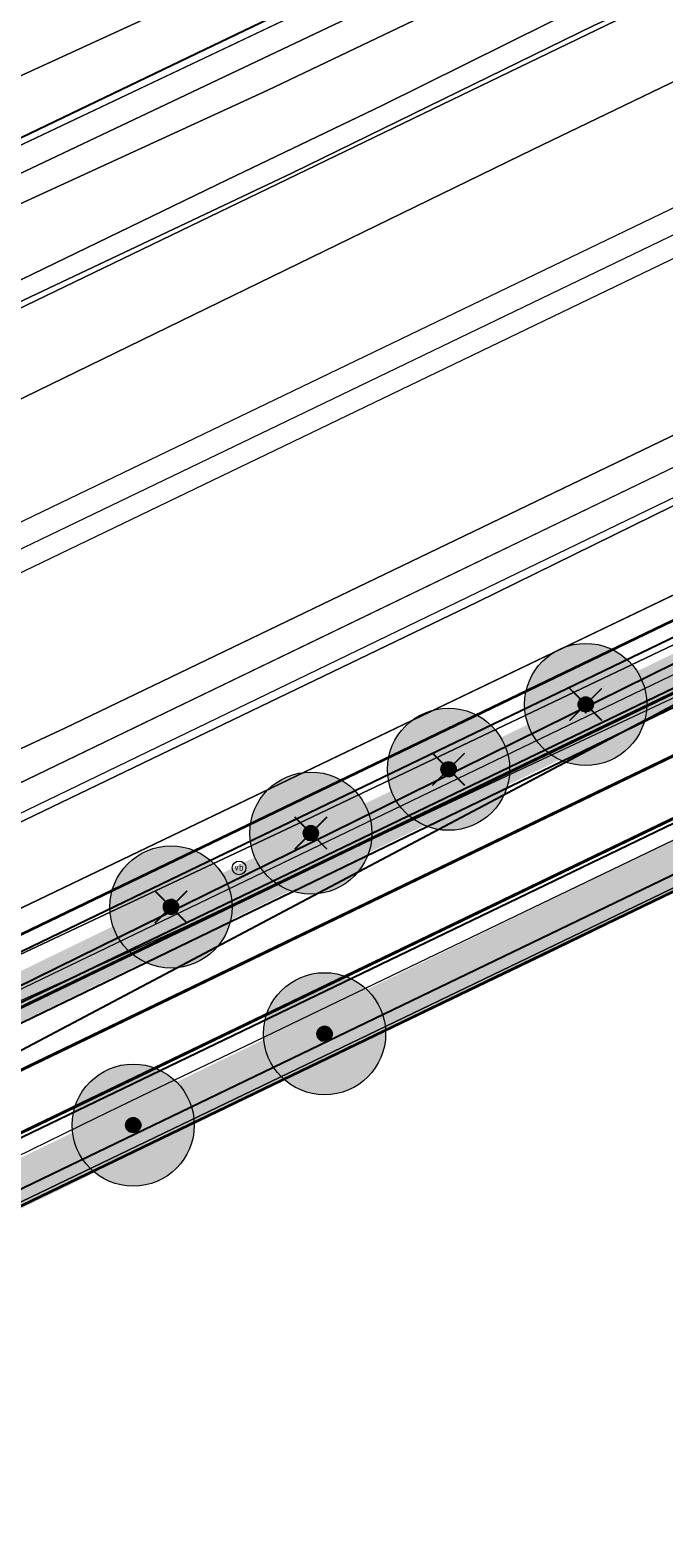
# Model space of a CAD drawing. Header units: metres. Extents: x 163628 to 167855, y 402678 to 405435.
# Tile 188 of 256: x 164837 to 164858, y 403569 to 403618. Entities that reach past the tile are written whole.
import ezdxf
from ezdxf.enums import TextEntityAlignment as Align

# ---------------------------------------------------------------- set-up
doc = ezdxf.new("R2010")
doc.units = ezdxf.units.M
doc.linetypes.add('X-CA190022.004-UO-DWM_Snelfietsroute$0$1-2', pattern=[3, 0, -2, 1])
doc.layers.get('0').update_dxf_attribs({"lineweight": 25})
for name, color, linetype, lineweight in [('X-CA190022.004-UO-BGT_Ondergrond$0$GE_251_SPRTrein_as_Lijn_GEM', 253, 'Continuous', 9), ('X-CA190022.004-UO-BGT_Ondergrond$0$GE_261_OSHHek_Lijn_GEM', 253, 'X-CA190022.004-UO-BGT_Ondergrond$0$Hekwerk', 9), ('X-CA190022.004-UO-BGT_Ondergrond$0$GE_314_WGDRijbaanLokaleweg_Vlak_GEM', 253, 'Continuous', 9), ('X-CA190022.004-UO-BGT_Ondergrond$0$GE_316_WGDFietspad_Vlak_GEM', 253, 'Continuous', 9), ('X-CA190022.004-UO-BGT_Ondergrond$0$GE_367_OWGBerm_groenvoorziening_grasenk_GEM', 253, 'Continuous', 9), ('X-CA190022.004-UO-BGT_Ondergrond$0$GE_476_BTDGraslandagrarisch_Vlak_GEM', 253, 'Continuous', 9), ('X-CA190022.004-UO-BGT_Ondergrond$0$GE_479_BTDGroenvoorziening_grasenkruida_GEM', 253, 'Continuous', 9), ('X-CA190022.004-UO-BGT_Ondergrond$0$GE_504_WTDWaterloop_sloot_Vlak_GEM', 253, 'Continuous', 9), ('X-CA190022.004-UO-BGT_Ondergrond$0$GE_523_WTDGreppel_drogesloot_Vlak_GEM', 253, 'Continuous', 9), ('X-CA190022.004-UO-BGT_Ondergrond$0$GE_541_OWTOever_slootkant_Vlak_GEM', 253, 'Continuous', 9), ('X-CA190022.004-UO-BGT_Ondergrond$0$GE_814_BRDVerkeersbord_Punt_GEM', 253, 'Continuous', 9), ('X-CA190022.004-UO-DWM_Beplanting$0$B-WE-GR-BOOM-S AFKOMSTIG UIT BGT', 252, 'Continuous', 0), ('X-CA190022.004-UO-DWM_Snelfietsroute$0$B-WE-VH-KANTVERHARDING-G', 125, 'Continuous', 25), ('X-CA190022.004-UO-DWM_Snelfietsroute$0$N-WE-GW-BERM-G', 125, 'Continuous', 25), ('X-CA190022.004-UO-DWM_Snelfietsroute$0$N-WE-VH-KANTVERHARDING-G', 125, 'Continuous', 25), ('X-CA190022.004-UO-DWM_Snelfietsroute$0$N-WE-VW-MARKERING_LANGS_STREEP_12-G', 7, 'X-CA190022.004-UO-DWM_Snelfietsroute$0$1-2', 35), ('X-CA190022.004-UO-DWM_Snelfietsroute$0$N-WE-VW-MARKERING_LANGS_STREEP_DOORGETROKKEN_010-G', 125, 'Continuous', 25), ('X-CA190022.004-UO-GZM_Werkgrens_v0.1$0$N-WE-KG-GRENS_SYSTEEMGRENS-G', 7, 'X-CA190022.004-UO-GZM_Werkgrens_v0.1$0$KG-OG', 35), ('X-CA190022.004-UO-KAD_Percelen$0$B-WE-KG-GRENS_PERCEEL-GV', 150, 'Continuous', 9), ('X-CA190022.004-UO-WHM_Riolering gemeente - drukleidingen_v0.1$0$Riool_onder_druk_asbestcement_leidingen_450_hgml', 214, 'X-CA190022.004-UO-WHM_Riolering gemeente - drukleidingen_v0.1$0$1-200 PERSLEIDING', 25), ('X-CA190022.004-UO-WHM_Riolering gemeente - drukleidingen_v0.1$0$Riool_onder_druk_pvc_leidingen_400_hgml', 214, 'X-CA190022.004-UO-WHM_Riolering gemeente - drukleidingen_v0.1$0$1-200 PERSLEIDING', 25)]:
    doc.layers.add(name, color=color, linetype=linetype, lineweight=lineweight)
for name, color, linetype in [('X-CA190022.004-UO-DWM_Beplanting$0$B-WE-GR-BOOM-S AFKOMSTIG UIT BOMENBESTAND GEMEENTE', 252, 'Continuous'), ('X-CA190022.004-UO-DWM_Beplanting$0$N-GV-GR-GRAS-A-200', 7, 'Continuous'), ('X-CA190022.004-UO-DWM_Beplanting$0$V-WE-GR-BOOM-S', 1, 'Continuous')]:
    doc.layers.add(name, color=color, linetype=linetype)
for name, color, linetype, lineweight, transparency in [('X-CA190022.004-UO-KL_Wenstracé_v0.3$0$N-WE-KL-TRACE_WENSTRACE-G 1.5m', 24, 'Continuous', 35, 0.6), ('X-CA190022.004-UO-KLIC$0$B-OI-KL-DATA_KPN_0000546663_VECT_19O042616-G', 42, 'X-CA190022.004-UO-KLIC$0$1-200 TELEFONIE-KPN', 0, 0.25), ('X-CA190022.004-UO-KLIC$0$B-OI-KL-DATA_ZIGGO BV_0000546674_VECT_19O042616-G', 42, 'X-CA190022.004-UO-KLIC$0$1-200 ZIGGO', 0, 0.25), ('X-CA190022.004-UO-KLIC$0$B-WE-KL-ET_LS-G', 42, 'X-CA190022.004-UO-KLIC$0$1-200 LAAGSPANNING', 0, 0.25), ('X-CA190022.004-UO-KLIC$0$B-WE-KL-ET_LS_DUCT-G', 42, 'X-CA190022.004-UO-KLIC$0$1-200 LAAGSPANNING', 0, 0.25), ('X-CA190022.004-UO-KLIC$0$B-WE-KL-ET_LS_KABELBED-G', 42, 'X-CA190022.004-UO-KLIC$0$1-200 LAAGSPANNING', 0, 0.25), ('X-CA190022.004-UO-KLIC$0$B-WE-KL-ET_MS-G', 42, 'X-CA190022.004-UO-KLIC$0$1-200 MIDDENSPANNING', 0, 0.25), ('X-CA190022.004-UO-KLIC$0$V-WE-KL-ET_LS-G', 42, 'X-CA190022.004-UO-KLIC$0$1-200 LAAGSPANNING', 0, 0.25), ('X-CA190022.004-UO-KLIC$0$V-WE-KL-ET_LS_KABELBED-G', 42, 'X-CA190022.004-UO-KLIC$0$1-200 LAAGSPANNING', 0, 0.25)]:
    doc.layers.add(name, color=color, linetype=linetype, lineweight=lineweight, transparency=transparency)
doc.styles.add('X-CA190022.004-UO-BGT_Ondergrond$0$NLCS-ISO', font='NLCS-ISO.ttf')
doc.styles.add('X-CA190022.004-UO-KLIC$0$NLCS-ISO', font='NLCS-ISO.ttf')
doc.styles.add('X-CA190022.004-UO-WHM_Riolering gemeente - drukleidingen_v0.1$0$NLCS-ISO', font='NLCS-ISO.ttf')
doc.linetypes.add('X-CA190022.004-UO-BGT_Ondergrond$0$Hekwerk', pattern='A,5,-1.5,[2,dgnlstyle-Veghel.shx,S=0.007937,R=0,X=0,Y=0],-1.5', length=8)
doc.linetypes.add('X-CA190022.004-UO-GZM_Werkgrens_v0.1$0$KG-OG', pattern='A,5.5,-1.5,[2,NLCS.SHX,S=0.5,R=0,X=0,Y=0],-1.5', length=8.5)
doc.linetypes.add('X-CA190022.004-UO-KLIC$0$1-200 LAAGSPANNING', pattern='A,1.5,-0.6,["LS",X-CA190022.004-UO-KLIC$0$NLCS-ISO,S=0.24,R=0,X=-0.45,Y=-0.12],-0.05', length=2.15)
doc.linetypes.add('X-CA190022.004-UO-KLIC$0$1-200 MIDDENSPANNING', pattern='A,1.5,-0.6,["MS",X-CA190022.004-UO-KLIC$0$NLCS-ISO,S=0.24,R=0,X=-0.5,Y=-0.12],-0.05', length=2.15)
doc.linetypes.add('X-CA190022.004-UO-KLIC$0$1-200 TELEFONIE-KPN', pattern='A,1.5,-0.6,["KPN",X-CA190022.004-UO-KLIC$0$NLCS-ISO,S=0.24,R=0,X=-0.5,Y=-0.12],-0.3', length=2.4)
doc.linetypes.add('X-CA190022.004-UO-KLIC$0$1-200 ZIGGO', pattern='A,1.5,-0.6,["ZIGGO",X-CA190022.004-UO-KLIC$0$NLCS-ISO,S=0.24,R=0,X=-0.5,Y=-0.12],-0.5', length=2.6)
doc.linetypes.add('X-CA190022.004-UO-WHM_Riolering gemeente - drukleidingen_v0.1$0$1-200 PERSLEIDING', pattern='A,1.5,-0.6,["PERS",X-CA190022.004-UO-WHM_Riolering gemeente - drukleidingen_v0.1$0$NLCS-ISO,S=0.24,R=0,X=-0.5,Y=-0.12],-0.65', length=2.75)

# ---------------------------------------------------------------- blocks, each defined once
blk = doc.blocks.new('X-CA190022.004-UO-BGT_Ondergrond$0$SIE-WEG_PAAL_VERKEERSBORD-SO')
at = {"linetype": 'ByBlock', "lineweight": 18}
blk.add_circle((0, 0), 1.5, dxfattribs=at)
at = {"linetype": 'ByBlock', "lineweight": 18, "style": 'X-CA190022.004-UO-BGT_Ondergrond$0$NLCS-ISO'}
blk.add_text('vb', height=1.5, dxfattribs=at).set_placement((0, 0.13), align=Align.MIDDLE_CENTER)
blk = doc.blocks.new('X-CA190022.004-UO-BGT_Ondergrond$0$IMGEOVerkeersbord')
at = {"xscale": 5, "yscale": 5, "zscale": 5}
blk.add_blockref('X-CA190022.004-UO-BGT_Ondergrond$0$SIE-WEG_PAAL_VERKEERSBORD-SO', (0, 0), dxfattribs=at)
blk = doc.blocks.new('X-CA190022.004-UO-DWM_Beplanting$0$SGR-BOOM_01-SO')
at = {"linetype": 'ByBlock', "lineweight": 18}
h = blk.add_hatch(color=0, dxfattribs=at)
h.dxf.hatch_style = 1
edge = h.paths.add_edge_path()
edge.add_arc((0, 0), 0.25, 0, 360)
at = {"color": 0, "linetype": 'ByBlock', "lineweight": 18}
for radius in [2, 0.25]:
    blk.add_circle((0, 0), radius, dxfattribs=at)
blk = doc.blocks.new('X-CA190022.004-UO-DWM_Beplanting$0$IMGEOBoom')
at = {"transparency": 33554457}
h = blk.add_hatch(color=256, dxfattribs=at)
h.dxf.hatch_style = 1
edge = h.paths.add_edge_path()
edge.add_arc((0, 0), 100, 0, 360)
edge = h.paths.add_edge_path(flags=17)
edge.add_arc((0, 0), 12.5, 0, 360)
h = blk.add_hatch()
h.set_pattern_fill('ANGLE', color=256)
h.set_pattern_definition([(0, (0, 0), (0, 6.985), [5.08, -1.905]), (90, (0, 0), (-6.985, 4e-16), [5.08, -1.905])])
edge = h.paths.add_edge_path(flags=17)
edge.add_arc((0, 0), 12.5, 0, 360)
at = {"layer": 'X-CA190022.004-UO-DWM_Beplanting$0$N-GV-GR-GRAS-A-200'}
h = blk.add_hatch(color=256, dxfattribs=at)
h.dxf.hatch_style = 1
edge = h.paths.add_edge_path(flags=17)
edge.add_arc((0, 0), 12.5, 0, 360)
at = {"xscale": 50, "yscale": 50, "zscale": 50}
blk.add_blockref('X-CA190022.004-UO-DWM_Beplanting$0$SGR-BOOM_01-SO', (0, 0), dxfattribs=at)
blk = doc.blocks.new('X-CA190022.004-UO-DWM_Beplanting$0$Te verwijderen boom')
at = {"ltscale": 0.1, "const_width": 0.05, "flags": 128}
for points in [[(-0.53, 0.53), (0.53, -0.53)], [(0.53, 0.53), (-0.53, -0.53)]]:
    blk.add_lwpolyline(points, dxfattribs=at)

msp = doc.modelspace()

# ---------------------------------------------------------------- linework, layer by layer
at = {"layer": 'X-CA190022.004-UO-BGT_Ondergrond$0$GE_251_SPRTrein_as_Lijn_GEM'}
for p, q in [((164789.729, 403579.594), (164922.317, 403643.446)), ((164790.556, 403578.319), (164922.966, 403642.107)), ((164845.068, 403605.352), (164908.013, 403635.73)), ((164773.462, 403570.933), (164845.068, 403605.352))]:
    msp.add_line(p, q, dxfattribs=at)
at = {"layer": 'X-CA190022.004-UO-BGT_Ondergrond$0$GE_261_OSHHek_Lijn_GEM'}
for p, q in [((164853.84, 403588.034), (164894.042, 403607.59)), ((164832.047, 403577.565), (164853.84, 403588.034))]:
    msp.add_line(p, q, dxfattribs=at)
at = {"layer": 'X-CA190022.004-UO-BGT_Ondergrond$0$GE_314_WGDRijbaanLokaleweg_Vlak_GEM', "flags": 128}
msp.add_lwpolyline([(164905.02, 403646.658), (164868.202, 403628.593), (164829.801, 403610.369), (164812.91, 403602.75), (164798.401, 403595.872), (164793.37, 403592.503), (164789.337, 403588.407), (164786.957, 403582.448), (164786.029, 403583.287), (164786.349, 403583.527), (164781.352, 403590.22), (164785.051, 403590.471), (164788.258, 403591.868), (164795.615, 403597.535), (164811.64, 403605.34), (164842.331, 403619.417), (164867.701, 403631.561), (164885.09, 403640.342), (164903.043, 403649.339), (164905.02, 403646.658)], dxfattribs=at)
at = {"layer": 'X-CA190022.004-UO-BGT_Ondergrond$0$GE_316_WGDFietspad_Vlak_GEM', "flags": 128}
for points in [[(164816.029, 403574.659), (164818.92, 403577.18), (164889.73, 403611.47), (164928.718, 403630.232), (165052.461, 403689.781), (165053.915, 403686.762)], [(165053.915, 403686.762), (164930.224, 403627.122), (164897.083, 403611.142), (164822.788, 403575.32)]]:
    msp.add_lwpolyline(points, dxfattribs=at)
at = {"layer": 'X-CA190022.004-UO-BGT_Ondergrond$0$GE_367_OWGBerm_groenvoorziening_grasenk_GEM', "flags": 128}
for points in [[(165184.537, 403753.109), (165183.831, 403752.85), (165132.711, 403728.4), (165052.461, 403689.781), (164928.718, 403630.232), (164889.73, 403611.47), (164818.92, 403577.18), (164816.029, 403574.659)], [(164809.528, 403560.51), (164806.021, 403557.782), (164804.732, 403557.966), (164803.063, 403560.189), (164802.426, 403561.037), (164802.303, 403561.201), (164794.593, 403571.459), (164796.779, 403572.731), (164801.128, 403568.949), (164807.319, 403571.87), (164807.843, 403570.785), (164810.586, 403572.108), (164810.297, 403572.708), (164815.446, 403575.376), (164818.198, 403577.726), (164824.741, 403582.424), (164845.508, 403592.191), (164892.802, 403614.747), (164932.953, 403634.789), (165023.639, 403678.975)], [(164867.701, 403631.561), (164842.331, 403619.417), (164811.64, 403605.34), (164795.615, 403597.535), (164788.258, 403591.868), (164784.549, 403594.476), (164790.984, 403596.542), (164796.144, 403599.53), (164808.177, 403605.646), (164817.592, 403609.652), (164826.338, 403613.893), (164844.829, 403623.157), (164869.283, 403635.778)], [(164872.249, 403629.472), (164844.728, 403616.333), (164820.707, 403605.295), (164798.273, 403595.036), (164796.649, 403593.785), (164795.736, 403592.477), (164789.337, 403588.407), (164793.37, 403592.503), (164798.401, 403595.872), (164812.91, 403602.75), (164829.801, 403610.369), (164868.202, 403628.593)], [(164822.788, 403575.32), (164897.083, 403611.142), (164898.003, 403609.583), (164894.042, 403607.59)], [(164894.042, 403607.59), (164853.84, 403588.034), (164832.047, 403577.565), (164822.431, 403572.962), (164815.7, 403561.975), (164812.075, 403556.422), (164811.274, 403557.307), (164812.565, 403559.008), (164814.07, 403562.025), (164814.789, 403563.951), (164815.79, 403566.84), (164816.034, 403567.544), (164816.352, 403568.462)]]:
    msp.add_lwpolyline(points, dxfattribs=at)
at = {"layer": 'X-CA190022.004-UO-BGT_Ondergrond$0$GE_476_BTDGraslandagrarisch_Vlak_GEM', "flags": 128}
msp.add_lwpolyline([(164815.7, 403561.975), (164822.431, 403572.962), (164832.047, 403577.565), (164853.84, 403588.034), (164894.042, 403607.59), (164898.003, 403609.583), (164926.203, 403570.84), (164927.892, 403568.525)], dxfattribs=at)
at = {"layer": 'X-CA190022.004-UO-BGT_Ondergrond$0$GE_479_BTDGroenvoorziening_grasenkruida_GEM', "flags": 128}
msp.add_lwpolyline([(164915.337, 403630.919), (164851.58, 403599.55), (164808.057, 403578.591), (164801.04, 403575.389), (164799.727, 403574.446), (164796.779, 403572.731), (164794.593, 403571.459), (164792.33, 403574.47), (164790.537, 403577.132), (164788.471, 403580.201), (164786.957, 403582.448), (164789.337, 403588.407), (164795.736, 403592.477), (164795.749, 403590.857), (164796.403, 403590.09), (164797.584, 403589.377), (164799.057, 403589.045), (164800.769, 403589.314), (164803.866, 403590.234), (164853.405, 403614.379), (164881.309, 403627.845)], dxfattribs=at)
at = {"layer": 'X-CA190022.004-UO-BGT_Ondergrond$0$GE_504_WTDWaterloop_sloot_Vlak_GEM', "flags": 128}
for points in [[(164872.623, 403626.336), (164855.4, 403618.448), (164845.54, 403613.615), (164831.834, 403607.136), (164819.075, 403600.582), (164809.051, 403595.786), (164803.021, 403593.069)], [(164799.86, 403592.995), (164807.631, 403596.291), (164814.134, 403599.296), (164827.134, 403605.631), (164833.139, 403608.426), (164843.402, 403613.393), (164848.475, 403615.829), (164858.005, 403620.565)]]:
    msp.add_lwpolyline(points, dxfattribs=at)
at = {"layer": 'X-CA190022.004-UO-BGT_Ondergrond$0$GE_523_WTDGreppel_drogesloot_Vlak_GEM', "flags": 128}
msp.add_lwpolyline([(165023.639, 403678.975), (164932.953, 403634.789), (164892.802, 403614.747), (164845.508, 403592.191), (164824.741, 403582.424), (164809.926, 403575.456), (164803.417, 403572.255), (164800.975, 403571.585), (164800.084, 403571.751), (164799.575, 403572.244), (164799.396, 403573.282), (164799.727, 403574.446), (164801.04, 403575.389), (164808.057, 403578.591), (164851.58, 403599.55), (164915.337, 403630.919), (164926.155, 403635.523), (164928.788, 403636.728), (164947.527, 403646.174)], dxfattribs=at)
at = {"layer": 'X-CA190022.004-UO-BGT_Ondergrond$0$GE_541_OWTOever_slootkant_Vlak_GEM', "flags": 128}
for points in [[(164940.87, 403656.027), (164919.981, 403646.242), (164918.504, 403645.499), (164910.616, 403641.89), (164881.309, 403627.845), (164853.405, 403614.379), (164803.866, 403590.234), (164800.769, 403589.314), (164799.057, 403589.045), (164797.584, 403589.377), (164796.403, 403590.09), (164795.749, 403590.857), (164795.736, 403592.477), (164796.649, 403593.785), (164798.273, 403595.036), (164820.707, 403605.295), (164844.728, 403616.333), (164872.249, 403629.472), (164906.751, 403646.269), (164924.828, 403654.961), (164970.544, 403677.232)], [(164803.021, 403593.069), (164809.051, 403595.786), (164819.075, 403600.582), (164831.834, 403607.136), (164845.54, 403613.615), (164855.4, 403618.448), (164872.623, 403626.336)], [(164858.005, 403620.565), (164848.475, 403615.829), (164843.402, 403613.393), (164833.139, 403608.426), (164827.134, 403605.631), (164814.134, 403599.296), (164807.631, 403596.291), (164799.86, 403592.995)]]:
    msp.add_lwpolyline(points, dxfattribs=at)
at = {"layer": 'X-CA190022.004-UO-DWM_Snelfietsroute$0$B-WE-VH-KANTVERHARDING-G', "flags": 128}
for points in [[(164822.317, 403578.825), (164825.13, 403580.187), (164889.73, 403611.47), (164928.718, 403630.232), (165052.461, 403689.781), (165132.711, 403728.4), (165164.017, 403743.373)], [(165165.498, 403740.315), (165122.291, 403719.73), (165053.915, 403686.762), (164930.224, 403627.122), (164897.083, 403611.142), (164823.78, 403575.798)]]:
    msp.add_lwpolyline(points, dxfattribs=at)
at = {"layer": 'X-CA190022.004-UO-DWM_Snelfietsroute$0$N-WE-GW-BERM-G', "flags": 128}
for points in [[(164803.319, 403564.007), (164805.339, 403565.519, 0.087199), (164810.434, 403570.944, -0.136189), (164821.894, 403580.995), (164894.694, 403616.096), (164927.835, 403632.076), (165051.526, 403691.716), (165119.914, 403724.69), (165177.266, 403752.014, -0.027628), (165180.178, 403753.209), (165185.509, 403754.477)], [(164807.522, 403558.409), (164809.535, 403559.916, 0.087199), (164816.289, 403567.107, -0.136189), (164824.934, 403574.689), (164897.734, 403609.791), (164930.876, 403625.771), (165054.566, 403685.411), (165122.939, 403718.377), (165180.277, 403745.695, -0.027628), (165182.474, 403746.596), (165187.245, 403749.496)]]:
    msp.add_lwpolyline(points, format="xyb", dxfattribs=at)
at = {"layer": 'X-CA190022.004-UO-DWM_Snelfietsroute$0$N-WE-VH-KANTVERHARDING-G', "flags": 128}
msp.add_lwpolyline([(164809.216, 403566.982, 0.043517), (164811.688, 403570.122, -0.136189), (164822.545, 403579.644), (164895.346, 403614.745), (164928.487, 403630.725), (165052.178, 403690.365), (165120.562, 403723.337), (165177.912, 403750.66, -0.027628), (165180.67, 403751.792), (165185.737, 403753.551)], format="xyb", dxfattribs=at)
at = {"layer": 'X-CA190022.004-UO-DWM_Snelfietsroute$0$N-WE-VW-MARKERING_LANGS_STREEP_12-G', "linetype": 'X-CA190022.004-UO-DWM_Snelfietsroute$0$1-2', "const_width": 0.1, "flags": 128}
msp.add_lwpolyline([(164831.945, 403581.956), (164896.214, 403612.944), (164929.355, 403628.924), (165053.046, 403688.564), (165121.427, 403721.534), (165178.772, 403748.854, -0.027628), (165181.326, 403749.902), (165186.393, 403751.662)], format="xyb", dxfattribs=at)
at = {"layer": 'X-CA190022.004-UO-DWM_Snelfietsroute$0$N-WE-VW-MARKERING_LANGS_STREEP_DOORGETROKKEN_010-G', "const_width": 0.1, "flags": 128}
for points in [[(164809.326, 403566.88, 0.043517), (164811.814, 403570.04, -0.136189), (164822.61, 403579.508), (164895.411, 403614.61), (164928.552, 403630.59), (165052.243, 403690.23), (165120.627, 403723.202), (165177.976, 403750.525, -0.027628), (165180.719, 403751.65), (165185.787, 403753.409)], [(164812.023, 403564.347, 0.043517), (164814.909, 403568.012, -0.136189), (164824.217, 403576.176), (164897.018, 403611.277), (164930.159, 403627.257), (165053.85, 403686.897), (165122.226, 403719.865), (165179.567, 403747.184, -0.027628), (165181.933, 403748.155), (165187, 403749.914)]]:
    msp.add_lwpolyline(points, format="xyb", dxfattribs=at)
at = {"layer": 'X-CA190022.004-UO-GZM_Werkgrens_v0.1$0$N-WE-KG-GRENS_SYSTEEMGRENS-G', "ltscale": 0.2, "flags": 128}
msp.add_lwpolyline([(164202.447, 403276.261, -0.007014), (164204.684, 403278.194), (164207.732, 403280.631), (164216.351, 403287.471), (164219.004, 403289.434), (164219.375, 403289.729), (164237.184, 403303.185), (164244.587, 403308.605), (164248.73, 403311.638), (164253.977, 403315.367), (164261.175, 403320.48), (164269.682, 403326.324), (164277.478, 403331.538), (164300.139, 403346.153), (164322.964, 403359.926), (164334.073, 403366.292), (164351.665, 403375.797), (164373.742, 403387.55), (164399.95, 403400.464), (164429.28, 403414.743), (164430.124, 403415.141), (164430.948, 403415.506), (164431.777, 403415.846), (164432.615, 403416.161), (164433.462, 403416.453), (164434.316, 403416.72), (164435.176, 403416.962), (164436.043, 403417.179), (164436.306, 403417.259, -0.099821), (164451.982, 403417.179, 0.131087), (164471.53, 403420.948), (164482.533, 403426.243), (164490.693, 403418.8), (164492.586, 403419.707), (164495.404, 403416.53, -0.0101), (164498.074, 403413.536), (164499.385, 403412.005), (164502.276, 403408.653), (164509.274, 403412.948), (164511.768, 403416.461), (164509.186, 403420.201, -0.175036), (164509.321, 403422.135, -0.180129), (164510.517, 403423.431), (164518.825, 403427.315), (164545.03, 403439.927), (164571.695, 403452.754), (164577.955, 403456.064), (164591.472, 403464.142), (164595.446, 403466.159), (164599.431, 403468.182), (164600.854, 403468.863), (164605.94, 403471.242), (164622.016, 403477.758), (164627.273, 403479.889), (164631.947, 403481.905), (164633.267, 403482.539, 0.084778), (164642.609, 403485.38), (164759.332, 403541.386), (164770.974, 403544.815), (164773.272, 403545.397), (164787.887, 403542.29), (164789.899, 403542.38), (164793.252, 403543.048), (164800.24, 403546.814), (164803.671, 403549.366), (164804.774, 403550.36), (164806.983, 403547.387), (164807.907, 403546.199), (164811.87, 403549.281), (164810.953, 403550.46), (164809.512, 403552.406), (164808.343, 403553.575), (164810.024, 403555.089), (164807.827, 403558.012), (164809.834, 403559.516, 0.087199), (164816.707, 403566.833, -0.136189), (164825.151, 403574.239), (164897.952, 403609.34), (164931.093, 403625.32), (165054.784, 403684.96), (165123.155, 403717.926), (165148.566, 403730.033), (165175.654, 403740.478), (165188.146, 403744.824), (165187.632, 403748.092), (165185.258, 403754.932), (165180.038, 403753.689, 0.027846), (165177.051, 403752.466), (165119.698, 403725.141), (165051.309, 403692.167), (164927.618, 403632.527), (164894.477, 403616.547), (164821.676, 403581.445, 0.136189), (164810.016, 403571.218, -0.087199), (164805.039, 403565.919), (164803.02, 403564.408), (164799.415, 403569.204), (164798.615, 403568.604), (164797.815, 403568.006), (164797.216, 403568.806), (164793.371, 403565.926), (164793.97, 403565.126), (164792.376, 403563.932), (164795.885, 403559.064, -0.201548), (164780.097, 403554.057, 0.075656), (164771.169, 403553.982, -0.009755), (164764.075, 403552.536), (164754.286, 403547.799), (164747.474, 403544.606), (164708.34, 403525.583), (164686.218, 403515.365), (164675.148, 403509.865), (164663.524, 403504.258), (164644.327, 403495.071), (164639.493, 403492.723), (164638.201, 403492.127, -0.201818), (164621.846, 403491.8, 0.209498), (164598.58, 403490.973), (164556.157, 403470.566), (164536.299, 403461.008), (164516.318, 403451.408), (164508.232, 403447.512), (164500.187, 403443.642), (164497.203, 403443.008), (164495.09, 403442.274, 0.130794), (164492.913, 403444.811), (164488.435, 403447.885), (164494.899, 403449.835), (164490.315, 403452.233), (164484.484, 403450.597, -0.076427), (164479.748, 403454.723), (164478.799, 403455.857), (164474.918, 403452.962), (164457.343, 403473.566), (164451.257, 403468.374), (164465.519, 403451.653, -0.484297), (164464.817, 403448.113), (164461.416, 403446.394), (164463.893, 403441.77), (164464.916, 403439.614), (164433.017, 403424.683, 0.05166), (164425.3, 403421.703), (164396.431, 403407.648), (164370.094, 403394.67), (164347.884, 403382.848), (164330.182, 403373.283), (164318.908, 403366.822), (164295.903, 403352.941), (164273.086, 403338.225), (164265.193, 403332.947), (164256.594, 403327.039), (164249.344, 403321.888), (164244.05, 403318.127), (164239.86, 403315.06), (164232.409, 403309.604), (164214.476, 403296.054), (164201.289, 403285.589, 0.012131), (164197.414, 403282.357)], format="xyb", close=True, dxfattribs=at)
at = {"layer": 'X-CA190022.004-UO-KAD_Percelen$0$B-WE-KG-GRENS_PERCEEL-GV', "flags": 128}
for points in [[(164787.129, 403591.173), (164830.972, 403611.838), (164885.502, 403637.729), (164951.691, 403669.132), (165025.211, 403704.052), (165100.661, 403739.758), (165175.883, 403776.785), (165174.211, 403781.023), (164891.876, 403652.217), (164827.139, 403618.955), (164782.888, 403598.044)], [(164595.838, 403501.354), (164555.326, 403482.367), (164489.137, 403451.001), (164492.811, 403446.689), (164487.569, 403444.164), (164476.902, 403439.143), (164474.656, 403438.052), (164469.708, 403435.65), (164459.04, 403430.474), (164460.276, 403427.915), (164478.654, 403436.809), (164549.795, 403471.239), (164610.094, 403500.047), (164740.684, 403562.794), (164887.38, 403633.726), (164885.502, 403637.729), (164830.972, 403611.838), (164787.129, 403591.173), (164774.865, 403585.072), (164771.579, 403589.482), (164763.848, 403582.954), (164722.665, 403561.134), (164654.869, 403529.019)], [(164460.276, 403427.915), (164466.349, 403415.367), (164487.883, 403425.722), (164496.111, 403429.679), (164555.855, 403458.619), (164593.206, 403476.41), (164588.97, 403485.217), (164612.074, 403496.328), (164616.314, 403487.512), (164746.772, 403550.188), (164893.326, 403621.049), (164887.38, 403633.726), (164740.684, 403562.794), (164610.094, 403500.047), (164549.795, 403471.239), (164478.654, 403436.809)], [(164468.748, 403410.406), (164486.08, 403417.995), (164492.111, 403420.636), (164493.855, 403418.592), (164495.298, 403416.903), (164503.089, 403421.185), (164615.905, 403478.304), (164662.782, 403501.158), (164772.136, 403553.829), (164770.057, 403555.749), (164790.783, 403565.26), (164789.551, 403566.923), (164799.538, 403571.715), (164894.973, 403617.537), (164893.326, 403621.049), (164746.772, 403550.188), (164616.314, 403487.512), (164616.456, 403487.216), (164593.352, 403476.106), (164593.206, 403476.41), (164555.855, 403458.619), (164496.111, 403429.679), (164487.883, 403425.722), (164466.349, 403415.367)], [(164812.884, 403553.196), (164817.529, 403559.372), (164818.291, 403564.405), (164819.546, 403567.881), (164822.987, 403573.331), (164900.08, 403610.457), (164894.973, 403617.537), (164799.538, 403571.715)], [(164819.546, 403567.881), (164818.291, 403564.405), (164817.529, 403559.372), (164812.884, 403553.196), (164819.424, 403544.122), (164847.738, 403505.918), (164850.36, 403503.946), (164853.636, 403502.187), (164880.122, 403492.516), (164891.81, 403488.06), (164921.88, 403477.54), (164929.892, 403473.773), (164913.679, 403519.457), (164902.78, 403561.659), (164930.713, 403568.012), (164926.596, 403575.181), (164900.08, 403610.457), (164822.987, 403573.331)]]:
    msp.add_lwpolyline(points, close=True, dxfattribs=at)
at = {"layer": 'X-CA190022.004-UO-KL_Wenstracé_v0.3$0$N-WE-KL-TRACE_WENSTRACE-G 1.5m', "lineweight": 18, "ltscale": 0.2, "const_width": 1.5}
for points in [[(164803.14, 403562.936), (164805.788, 403564.919, 0.080818), (164810.746, 403570.065, -0.128794), (164821.418, 403579.223), (164890.74, 403612.966, -0.001476), (164943.908, 403638.652), (165110.153, 403718.363, 0.00021), (165117.714, 403721.992), (165181.815, 403752.793, -0.028459), (165184.733, 403753.996), (165185.575, 403754.289)], [(164806.445, 403558.539), (164809.085, 403560.516, 0.080818), (164815.268, 403566.935, -0.128794), (164823.826, 403574.278), (164893.148, 403608.021, -0.001476), (164946.286, 403633.693), (165112.531, 403713.403, 0.00021), (165120.096, 403717.035), (165184.197, 403747.836, -0.028459), (165186.536, 403748.8), (165187.385, 403749.095)]]:
    msp.add_lwpolyline(points, format="xyb", dxfattribs=at)
at = {"layer": 'X-CA190022.004-UO-KLIC$0$B-OI-KL-DATA_KPN_0000546663_VECT_19O042616-G', "flags": 128}
msp.add_lwpolyline([(165202.5, 403766.5), (165180.5, 403755.5), (165174.833, 403755.5), (165174.167, 403755.167), (165151.833, 403743.833), (165111.5, 403724.833), (165066.833, 403704.167), (165052.833, 403697.167), (164830.833, 403589.833), (164802.167, 403576.167), (164800.833, 403576.167)], dxfattribs=at)
at = {"layer": 'X-CA190022.004-UO-KLIC$0$B-OI-KL-DATA_ZIGGO BV_0000546674_VECT_19O042616-G', "flags": 128}
msp.add_lwpolyline([(165183.167, 403752.167), (165181.833, 403752.167), (165177.5, 403750.167), (165066.833, 403697.5), (165031.5, 403680.167), (164863.167, 403598.833), (164841.833, 403588.833), (164825.5, 403581.5), (164822.5, 403579.833), (164818.5, 403577.167), (164814.833, 403573.5), (164813.167, 403571.167), (164810.167, 403563.5), (164809.167, 403561.833), (164807.833, 403560.167), (164806.167, 403559.167), (164805.5, 403559.167)], dxfattribs=at)
at = {"layer": 'X-CA190022.004-UO-KLIC$0$B-WE-KL-ET_LS-G'}
msp.add_lwpolyline([(164816.674, 403567.485), (164817.24, 403569.055), (164818.001, 403570.541), (164818.209, 403570.879), (164818.428, 403571.21), (164818.825, 403571.762), (164819.25, 403572.292), (164819.308, 403572.35), (164819.373, 403572.401), (164822.676, 403574.657), (164825.406, 403576.017), (164829.01, 403577.752), (164831.795, 403579.117), (164835.399, 403580.852), (164839.106, 403582.66), (164840.908, 403583.528), (164844.01, 403585.022), (164848.516, 403587.191), (164862.919, 403594.125)], dxfattribs=at)
at = {"layer": 'X-CA190022.004-UO-KLIC$0$B-WE-KL-ET_LS_DUCT-G'}
for points in [[(164844.01, 403585.022), (164848.516, 403587.191)], [(164839.106, 403582.66), (164840.908, 403583.528)]]:
    msp.add_lwpolyline(points, dxfattribs=at)
at = {"layer": 'X-CA190022.004-UO-KLIC$0$B-WE-KL-ET_LS_KABELBED-G'}
for points in [[(164848.516, 403587.191), (164862.919, 403594.125)], [(164844.01, 403585.022), (164848.516, 403587.191)], [(164840.908, 403583.528), (164844.01, 403585.022)], [(164839.106, 403582.66), (164840.908, 403583.528)], [(164835.399, 403580.852), (164839.106, 403582.66)]]:
    msp.add_lwpolyline(points, dxfattribs=at)
at = {"layer": 'X-CA190022.004-UO-KLIC$0$B-WE-KL-ET_MS-G', "linetype": 'X-CA190022.004-UO-KLIC$0$1-200 MIDDENSPANNING'}
for points in [[(164639.702, 403499.936), (164674.16, 403516.92), (164702.804, 403530.824), (164719.07, 403538.72), (164761.08, 403558.65), (164773.711, 403564.857), (164783.273, 403569.556), (164785.74, 403569.15), (164785.944, 403569.099), (164789.706, 403568.57), (164791.217, 403568.806), (164795.41, 403570.822), (164795.634, 403570.93), (164795.859, 403571.039), (164796.079, 403571.397), (164796.005, 403575.054), (164796.71, 403576.185), (164838.059, 403595.42), (164861.373, 403606.64), (164876.381, 403613.862), (164917.018, 403633.418), (164973.096, 403660.405), (165006.05, 403676.264)], [(164973.096, 403660.405), (164917.018, 403633.418), (164876.381, 403613.862), (164861.373, 403606.64), (164838.059, 403595.42), (164796.71, 403576.185), (164793.848, 403574.853), (164792.55, 403574.2), (164791.25, 403573.547), (164788.028, 403571.928), (164787.044, 403571.433), (164785.322, 403570.567), (164783.273, 403569.556), (164773.711, 403564.857), (164761.08, 403558.65), (164719.07, 403538.72), (164702.804, 403530.824), (164674.16, 403516.92), (164639.702, 403499.936)], [(164639.702, 403499.936), (164674.16, 403516.92), (164702.804, 403530.824), (164719.07, 403538.72), (164761.08, 403558.65), (164773.711, 403564.857), (164783.273, 403569.556), (164785.322, 403570.567), (164787.044, 403571.433), (164788.028, 403571.928), (164791.25, 403573.547), (164792.55, 403574.2), (164793.848, 403574.853), (164796.71, 403576.185), (164838.059, 403595.42), (164861.373, 403606.64), (164876.381, 403613.862), (164917.018, 403633.418), (164973.096, 403660.405)], [(164639.702, 403499.936), (164674.16, 403516.92), (164702.804, 403530.824), (164719.07, 403538.72), (164761.08, 403558.65), (164773.711, 403564.857), (164783.273, 403569.556), (164785.322, 403570.567), (164787.044, 403571.433), (164788.028, 403571.928), (164791.25, 403573.547), (164792.55, 403574.2), (164793.848, 403574.853), (164796.71, 403576.185), (164838.059, 403595.42), (164861.373, 403606.64), (164876.381, 403613.862), (164917.018, 403633.418), (164973.096, 403660.405)], [(164973.096, 403660.405), (164917.018, 403633.418), (164876.381, 403613.862), (164861.373, 403606.64), (164838.059, 403595.42), (164796.71, 403576.185), (164793.848, 403574.853), (164792.55, 403574.2), (164791.25, 403573.547), (164788.028, 403571.928), (164787.044, 403571.433), (164785.322, 403570.567), (164783.273, 403569.556), (164773.711, 403564.857), (164761.08, 403558.65), (164719.07, 403538.72), (164702.804, 403530.824), (164674.16, 403516.92), (164639.702, 403499.936)], [(164917.018, 403633.418), (164876.381, 403613.862), (164861.373, 403606.64), (164838.059, 403595.42), (164796.71, 403576.185), (164796.005, 403575.054), (164796.079, 403571.397), (164795.859, 403571.039), (164795.634, 403570.93), (164795.41, 403570.822), (164791.217, 403568.806), (164789.706, 403568.57), (164785.944, 403569.099), (164785.74, 403569.15), (164783.273, 403569.556), (164773.711, 403564.857), (164761.08, 403558.65), (164719.07, 403538.72), (164702.804, 403530.824), (164674.16, 403516.92), (164639.702, 403499.936)], [(164773.711, 403564.857), (164783.273, 403569.556), (164785.74, 403569.15), (164785.944, 403569.099), (164787.54, 403569.38), (164787.567, 403569.394), (164787.828, 403569.524), (164788.701, 403569.962), (164790.146, 403570.688), (164792.44, 403571.84), (164793.19, 403573.17), (164793.848, 403574.853), (164796.71, 403576.185), (164838.059, 403595.42), (164861.373, 403606.64), (164876.381, 403613.862)], [(164780.705, 403580.857), (164780.93, 403580.25), (164781.92, 403577.597), (164785.322, 403570.567), (164786.198, 403569.513), (164787.567, 403569.394), (164787.828, 403569.524), (164788.701, 403569.962), (164790.146, 403570.688), (164792.44, 403571.84), (164793.19, 403573.17), (164793.848, 403574.853), (164796.71, 403576.185), (164838.059, 403595.42), (164861.373, 403606.64)]]:
    msp.add_lwpolyline(points, dxfattribs=at)
at = {"layer": 'X-CA190022.004-UO-KLIC$0$V-WE-KL-ET_LS-G'}
msp.add_lwpolyline([(164816.273, 403576.196), (164821.299, 403579.482), (164889.372, 403612.309), (165000.083, 403665.697), (165056.25, 403692.695), (165136.594, 403731.487)], dxfattribs=at)
at = {"layer": 'X-CA190022.004-UO-KLIC$0$V-WE-KL-ET_LS_KABELBED-G'}
msp.add_lwpolyline([(164816.273, 403576.196), (164821.299, 403579.482), (164889.372, 403612.309), (165000.083, 403665.697), (165056.25, 403692.695), (165136.594, 403731.487)], dxfattribs=at)
at = {"layer": 'X-CA190022.004-UO-WHM_Riolering gemeente - drukleidingen_v0.1$0$Riool_onder_druk_asbestcement_leidingen_450_hgml', "flags": 128}
for points in [[(164505.312, 403457.312), (164507.232, 403458.176), (164512.176, 403460.576), (164514.096, 403461.504), (164517.408, 403463.168), (164537.952, 403473.344), (164552.016, 403480.128), (164607.056, 403505.12), (164637.152, 403518.848), (164644.928, 403521.824), (164657.776, 403526.976), (164660.064, 403527.936), (164670.064, 403532.928), (164683.056, 403539.392), (164703.184, 403549.376), (164719.696, 403557.6), (164734.416, 403564.896), (164746.656, 403570.976), (164749.392, 403572.352), (164764.128, 403579.68), (164775.744, 403585.152), (164789.584, 403592), (164796.816, 403595.616), (164812.512, 403603.168), (164824.16, 403608.768), (164842.128, 403617.408), (164859.696, 403625.856), (164880.928, 403636.224), (164903.088, 403646.816), (164951.968, 403670.304), (165008.832, 403697.664), (165054.384, 403719.648), (165106.992, 403745.088), (165128.512, 403754.944), (165138.272, 403760.064), (165146.432, 403765.536), (165155.808, 403774.048), (165168.192, 403788.64), (165173.184, 403796.448), (165179.28, 403808.64), (165188.736, 403832.384), (165200.064, 403862.464), (165227.584, 403878.528), (165265.408, 403900.416), (165296.768, 403906.976), (165347.328, 403917.632), (165395.488, 403927.808), (165421.12, 403934.752), (165488.944, 403953.408), (165494.096, 403948.192), (165497.888, 403944.256), (165500.08, 403941.984), (165501.984, 403941.6)], [(164813.584, 403558.944), (164814.128, 403566.048), (164814.704, 403568.352), (164815.104, 403570.144), (164815.456, 403571.872), (164816.576, 403573.088), (164828.224, 403581.824), (164832.944, 403585.184), (164847.568, 403592.384), (164899.392, 403617.984), (164916.704, 403626.528), (164939.712, 403637.568), (164958.704, 403646.976), (164976.016, 403655.296), (165007.456, 403670.272), (165028.672, 403680.896), (165081.664, 403706.144), (165110.96, 403719.424), (165124.224, 403725.28), (165144.064, 403734.56), (165150.816, 403737.728), (165155.504, 403739.232), (165165.376, 403742.24), (165170.16, 403743.616)]]:
    msp.add_lwpolyline(points, dxfattribs=at)
at = {"layer": 'X-CA190022.004-UO-WHM_Riolering gemeente - drukleidingen_v0.1$0$Riool_onder_druk_pvc_leidingen_400_hgml', "flags": 128}
msp.add_lwpolyline([(164811.92, 403570.048), (164816.272, 403573.216), (164821.76, 403577.408), (164831.424, 403582.112), (164860.992, 403597.76), (164909.712, 403621.824), (164940.448, 403636.512)], dxfattribs=at)

# ---------------------------------------------------------------- block references
at = {"layer": 'X-CA190022.004-UO-BGT_Ondergrond$0$GE_814_BRDVerkeersbord_Punt_GEM', "xscale": 0.03, "yscale": 0.03, "zscale": 0.02}
msp.add_blockref('X-CA190022.004-UO-BGT_Ondergrond$0$IMGEOVerkeersbord', (164843.787, 403590.848), dxfattribs=at)
at = {"layer": 'X-CA190022.004-UO-DWM_Beplanting$0$B-WE-GR-BOOM-S AFKOMSTIG UIT BGT', "xscale": 0.02, "yscale": 0.02, "zscale": 0.02}
for p in [(164855.137, 403596.203), (164850.647, 403594.079), (164846.138, 403591.988), (164841.559, 403589.568), (164846.587, 403585.415), (164840.322, 403582.421)]:
    msp.add_blockref('X-CA190022.004-UO-DWM_Beplanting$0$IMGEOBoom', p, dxfattribs=at)
at = {"layer": 'X-CA190022.004-UO-DWM_Beplanting$0$B-WE-GR-BOOM-S AFKOMSTIG UIT BOMENBESTAND GEMEENTE', "xscale": 0.02, "yscale": 0.02, "zscale": 0.02}
for p in [(164855.137, 403596.203), (164850.647, 403594.079), (164846.138, 403591.988), (164841.559, 403589.568), (164846.587, 403585.415), (164840.322, 403582.421)]:
    msp.add_blockref('X-CA190022.004-UO-DWM_Beplanting$0$IMGEOBoom', p, dxfattribs=at)
at = {"layer": 'X-CA190022.004-UO-DWM_Beplanting$0$V-WE-GR-BOOM-S'}
for p in [(164855.137, 403596.203), (164850.647, 403594.079), (164846.138, 403591.988), (164841.559, 403589.568)]:
    msp.add_blockref('X-CA190022.004-UO-DWM_Beplanting$0$Te verwijderen boom', p, dxfattribs=at)

doc.saveas('drawing.dxf')
